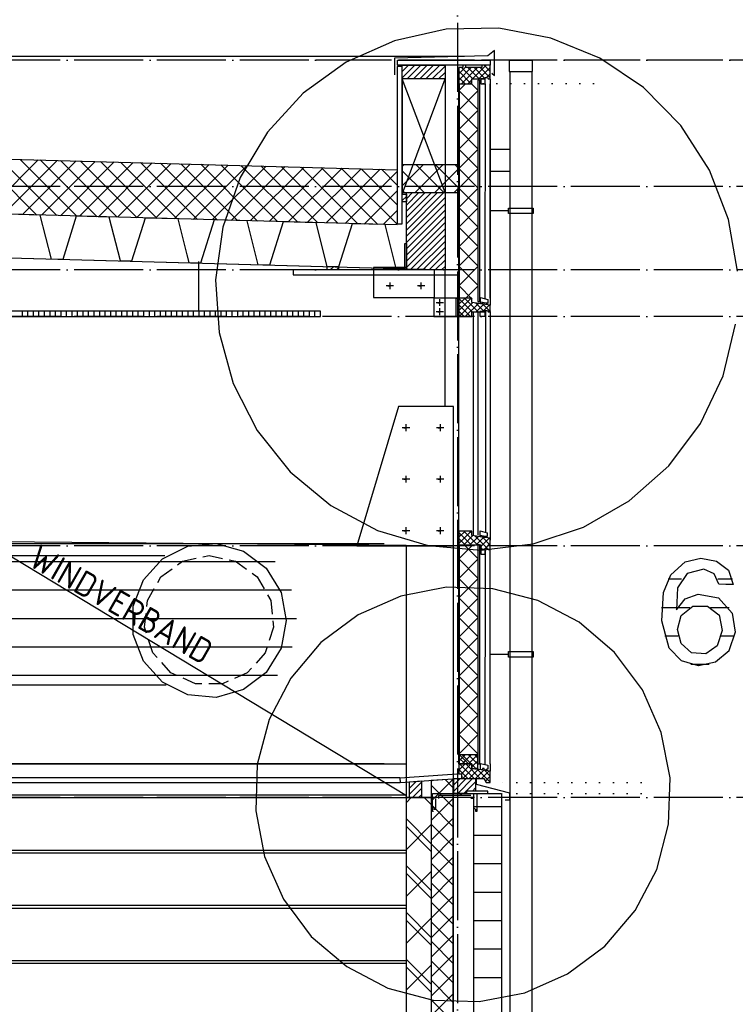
# Model space of a CAD drawing. Extents: x -34050 to 15826, y -13300 to 25096.
# Tile 36 of 40: x -6166 to -3573, y 15738 to 19306. Entities that reach past the tile are written whole.
import ezdxf

# ---------------------------------------------------------------- set-up
doc = ezdxf.new("R2010")
doc.units = 0
doc.header["$MEASUREMENT"] = 0
for name, pattern in [('DASHDOT', [300, 250, -25, 0, -25]), ('DASHED', [75, 50, -25]), ('DOT', [50, 0, -50])]:
    doc.linetypes.add(name, pattern=pattern)
for name, color, linetype in [('LAYER01', 7, 'CONTINUOUS'), ('LAYER05', 7, 'CONTINUOUS'), ('LAYER56', 2, 'DASHED')]:
    doc.layers.add(name, color=color, linetype=linetype)
doc.styles.get("Standard").update_dxf_attribs({"font": 'isocp.shx'})

msp = doc.modelspace()

# ---------------------------------------------------------------- linework, layer by layer
at = {"layer": 'LAYER01', "color": 1, "linetype": 'DASHDOT'}
for p, q in [((-4579.93815, 24695.813), (-4579.93815, 9165.7509)), ((-3318.25105, 19159.2224), (-32164.3738, 19159.2224)), ((-3318.25105, 18701.2192), (-32164.3738, 18701.2192)), ((-3318.25105, 18399.2203), (-32164.3738, 18399.2203)), ((-3318.25105, 18229.75005), (-32164.3738, 18229.75005)), ((-3318.25105, 17399.2218), (-32164.3738, 17399.2218)), ((-3318.25105, 16487.21925), (-32164.3738, 16487.21925))]:
    msp.add_line(p, q, dxfattribs=at)
at = {"layer": 'LAYER01', "color": 1, "linetype": 'Continuous'}
for p, q in [((-4621.2883, 19271.15785), (-4808.2428, 19229.5212)), ((-4429.7798, 19274.31795), (-4621.2883, 19271.15785)), ((-4241.5558, 19238.8733), (-4429.7798, 19274.31795)), ((-4808.2428, 19229.5212), (-4982.99295, 19151.11845)), ((-4064.3135, 19166.27045), (-4241.5558, 19238.8733)), ((-4445.2507, 19193.75305), (-4469.24935, 19174.7528)), ((-4445.2507, 19103.7506), (-4445.2507, 19193.75305)), ((-4553.93715, 19171.71785), (-26671.3135, 19172.6578)), ((-4469.24935, 19174.7528), (-4808.25045, 19165.7501)), ((-4808.25045, 19165.7501), (-4808.25045, 19105.75105)), ((-4797.25075, 19158.75245), (-4460.93825, 19158.75245)), ((-4797.25075, 19140.75165), (-4797.25075, 19158.75245)), ((-4460.93825, 19158.75245), (-4460.93825, 19140.75165)), ((-4389.93645, 19159.2224), (-4309.9369, 19159.2224)), ((-3905.3116, 19059.48485), (-4064.3135, 19166.27045)), ((-4982.99295, 19151.11845), (-5138.3873, 19039.1464)), ((-4797.75045, 19135.87495), (-4797.75045, 18566.3742)), ((-4779.75005, 19135.87495), (-4797.75045, 19135.87495)), ((-4460.93825, 19140.75165), (-4797.25075, 19140.75165)), ((-4779.87365, 19090.7501), (-4779.87365, 19140.75165)), ((-4779.87365, 19140.75165), (-4624.9367, 19140.75165)), ((-4779.75005, 18566.3742), (-4779.75005, 19135.87495)), ((-4624.9367, 19140.75165), (-4624.9367, 19090.7501)), ((-4559.93805, 19131.74895), (-4574.9367, 19131.74895)), ((-4574.9367, 19131.74895), (-4574.9367, 19073.7488)), ((-4548.93835, 19140.75165), (-4559.93805, 19140.75165)), ((-4559.93805, 19140.75165), (-4559.93805, 19131.74895)), ((-4548.93835, 19131.74895), (-4548.93835, 19140.75165)), ((-4490.9382, 19131.74895), (-4548.93835, 19131.74895)), ((-4460.93825, 19140.75165), (-4490.9382, 19140.75165)), ((-4490.9382, 19140.75165), (-4490.9382, 19131.74895)), ((-4460.93825, 19090.7501), (-4460.93825, 19140.75165)), ((-4624.9367, 19090.7501), (-4779.87365, 19090.7501)), ((-4624.9367, 18679.21905), (-4779.87365, 19090.7501)), ((-4779.87365, 19090.7501), (-4779.87365, 18673.7503)), ((-4779.87365, 18673.7503), (-4624.9367, 19090.7501)), ((-4624.9367, 19090.7501), (-4624.9367, 18679.21905)), ((-4527.93615, 19073.7488), (-4527.93615, 19090.7501)), ((-4527.93615, 19090.7501), (-4479.9385, 19090.7501)), ((-4499.9386, 19086.7508), (-4505.9368, 19086.7508)), ((-4505.9368, 19086.7508), (-4505.8132, 18284.6588)), ((-4499.9386, 19086.7508), (-4499.8123, 18284.6588)), ((-4479.9385, 19090.7501), (-4495.6871, 19090.7501)), ((-4495.6871, 19090.7501), (-4495.6871, 19073.7488)), ((-4479.9385, 19090.7501), (-4479.9385, 19095.7535)), ((-4479.9385, 19095.7535), (-4470.9385, 19095.7535)), ((-4479.9385, 19073.7488), (-4479.9385, 19090.7501)), ((-4470.9385, 19095.7535), (-4467.9367, 19090.7501)), ((-4467.9367, 19090.7501), (-4460.93825, 19090.7501)), ((-4460.93825, 19090.62805), (-4460.93825, 18271.47065)), ((-4455.25055, 19111.74925), (-4445.2507, 19103.7506)), ((-4389.93645, 19117.87415), (-4389.93645, 12589.87655)), ((-4309.9369, 19117.87415), (-4309.9369, 12589.87655)), ((-15642.24855, 19059.9396), (-4797.75045, 18762.00105)), ((-4574.9367, 19073.7488), (-4527.93615, 19073.7488)), ((-4574.9367, 18295.97015), (-4574.9367, 19073.7488)), ((-4574.9367, 18296.9696), (-4574.9367, 19073.7488)), ((-4574.12375, 19073.7488), (-4574.12375, 18296.7224)), ((-4545.62605, 19073.7488), (-4545.9366, 19073.7488)), ((-4505.9368, 19073.7488), (-4505.9368, 18291.9403)), ((-4495.6871, 19073.7488), (-4479.9385, 19073.7488)), ((-4479.9385, 19073.62825), (-4480.31235, 18293.47075)), ((-4460.93825, 18296.9696), (-4460.93825, 19073.7488)), ((-3770.12175, 18921.7224), (-3905.3116, 19059.48485)), ((-5138.3873, 19039.1464), (-5268.071, 18898.19335)), ((-3666.35325, 18760.73305), (-3770.12175, 18921.7224)), ((-5268.071, 18898.19335), (-5366.7324, 18734.02405)), ((-4797.75045, 18561.90645), (-15642.24855, 18859.84495)), ((-4389.93645, 18835.376), (-4460.93825, 18835.376)), ((-4574.75015, 18779.21905), (-4779.75005, 18779.21905)), ((-4779.75005, 18779.21905), (-4779.75005, 18679.21905)), ((-4574.75015, 18679.21905), (-4574.75015, 18779.21905)), ((-5366.7324, 18734.02405), (-5430.33485, 18553.35845)), ((-4389.93645, 18755.3772), (-4460.93825, 18755.3772)), ((-3597.1035, 18582.1579), (-3666.35325, 18760.73305)), ((-15642.24855, 18701.2192), (-4630.25095, 18399.2203)), ((-15642.24855, 18701.2192), (-4629.5616, 18399.2203)), ((-4779.75005, 18679.21905), (-4574.75015, 18679.21905)), ((-4779.75005, 18645.12785), (-4779.75005, 18673.1247)), ((-4779.75005, 18673.1247), (-4764.74875, 18673.1247)), ((-4764.93835, 18402.124), (-4764.93835, 18679.21905)), ((-4764.93835, 18679.21905), (-4624.9367, 18679.21905)), ((-4764.74875, 18673.1247), (-4764.74875, 18645.12785)), ((-4624.9367, 18679.21905), (-4624.9367, 18399.31185)), ((-4764.74875, 18645.12785), (-4779.75005, 18645.12785)), ((-4394.9379, 18602.87475), (-4394.9379, 18622.876)), ((-4394.9379, 18622.876), (-4304.93815, 18622.876)), ((-4304.93815, 18622.876), (-4304.93815, 18602.87475)), ((-4394.9379, 18612.8784), (-4460.93825, 18612.8784)), ((-4304.93815, 18602.87475), (-4394.9379, 18602.87475)), ((-5430.33485, 18553.35845), (-5456.28015, 18363.58795)), ((-4797.75045, 18566.3742), (-4779.75005, 18566.3742)), ((-3565.2504, 18393.8736), (-3597.1035, 18582.1579)), ((-4769.93715, 18403.8452), (-4769.93715, 18494.31305)), ((-4769.93715, 18494.31305), (-4764.93835, 18494.31305)), ((-4764.93835, 18494.31305), (-4764.93835, 18399.31185)), ((-5517.2489, 18249.74975), (-5517.2489, 18429.8752)), ((-5051.6876, 18399.2203), (-5051.6243, 18410.7834)), ((-5051.6243, 18410.7834), (-5010.688, 18409.6573)), ((-5010.688, 18409.6573), (-5010.688, 18399.2203)), ((-4764.93835, 18407.31505), (-4883.50105, 18407.31505)), ((-4883.50105, 18407.31505), (-4883.50105, 18299.31185)), ((-4764.93835, 18399.31185), (-4764.93835, 18407.31505)), ((-4574.6868, 18399.31185), (-5175.2491, 18399.31185)), ((-5175.2491, 18399.31185), (-5175.2491, 18381.31105)), ((-5175.2491, 18381.31105), (-4574.6868, 18381.31105)), ((-5010.688, 18399.2203), (-5051.6876, 18399.2203)), ((-4839.93645, 18399.31185), (-4839.93645, 18403.8452)), ((-4839.93645, 18403.8452), (-4769.93715, 18403.8452)), ((-4764.93835, 18399.31185), (-4839.93645, 18399.31185)), ((-4624.9367, 18399.31185), (-4764.93835, 18402.124)), ((-4663.49985, 18399.31185), (-4764.93835, 18399.31185)), ((-4663.49985, 18299.31185), (-4663.49985, 18399.31185)), ((-4624.9367, 17904.62645), (-4624.9367, 18399.31185)), ((-4574.6868, 18381.31105), (-4574.6868, 18399.31185)), ((-5456.28015, 18363.58795), (-5443.5028, 18172.48075)), ((-4811.1862, 18340.87675), (-4838.18705, 18340.87675)), ((-4832.1884, 18340.87675), (-4824.18825, 18340.87675)), ((-4832.1884, 18340.87675), (-4832.1884, 18340.87675)), ((-4824.18825, 18328.87575), (-4824.18825, 18353.8742)), ((-4698.18765, 18340.87675), (-4725.18845, 18340.87675)), ((-4719.18755, 18340.87675), (-4711.187, 18340.87675)), ((-4719.18755, 18340.87675), (-4719.18755, 18340.87675)), ((-4711.187, 18328.87575), (-4711.187, 18353.8742)), ((-4883.50105, 18299.31185), (-4663.49985, 18299.31185)), ((-4575.12625, 18296.7224), (-4664.8758, 18296.6873)), ((-4664.8758, 18296.6873), (-4664.8758, 18229.9713)), ((-4630.1876, 18280.3116), (-4657.1884, 18280.3116)), ((-4651.18715, 18280.3116), (-4643.18695, 18280.3116)), ((-4651.18715, 18280.3116), (-4651.18715, 18280.3116)), ((-4643.18695, 18268.3151), (-4643.18695, 18293.3136)), ((-4584.9369, 18229.9713), (-4584.9369, 18296.7224)), ((-4584.9369, 18296.7224), (-4574.9367, 18296.7224)), ((-4574.9367, 18296.7224), (-4575.12625, 18296.7224)), ((-4546.9364, 18296.9696), (-4574.9367, 18296.9696)), ((-4574.9367, 18296.9696), (-4574.9367, 18229.9713)), ((-4574.9367, 18229.9713), (-4574.9367, 18296.7224)), ((-4574.9367, 18296.7224), (-4574.9367, 18229.9713)), ((-4527.93615, 18296.9696), (-4546.9364, 18296.9696)), ((-4527.93615, 18280.96925), (-4527.93615, 18296.9696)), ((-4460.93825, 18271.47065), (-4527.93615, 18280.96925)), ((-4505.68695, 18284.6588), (-4499.8123, 18284.6588)), ((-4495.81335, 18276.6571), (-4495.81335, 18298.6557)), ((-4495.81335, 18298.6557), (-4470.2492, 18291.9052)), ((-4490.9382, 18275.9094), (-4495.81335, 18276.6571)), ((-4489.18875, 18280.6549), (-4490.9382, 18275.9094)), ((-4483.18785, 18279.7821), (-4489.18875, 18280.6549)), ((-4481.93815, 18274.53155), (-4483.18785, 18279.7821)), ((-4477.063, 18273.78385), (-4481.93815, 18274.53155)), ((-4472.37475, 18278.1555), (-4477.063, 18273.78385)), ((-4469.43895, 18277.65655), (-4472.37475, 18278.1555)), ((-4470.2492, 18291.9052), (-4469.43895, 18277.65655)), ((-4460.93825, 18246.96655), (-4460.93825, 18271.47065)), ((-26180.249, 18229.75005), (-5076.2493, 18229.75005)), ((-5076.2493, 18249.74975), (-26131.25, 18249.74975)), ((-5076.2493, 18229.75005), (-5076.2493, 18249.74975)), ((-4664.8758, 18229.9713), (-4574.9367, 18229.9713)), ((-4630.1876, 18247.316), (-4657.1884, 18247.316)), ((-4651.18715, 18247.316), (-4643.18695, 18247.316)), ((-4651.18715, 18247.316), (-4651.18715, 18247.316)), ((-4643.18695, 18235.3134), (-4643.18695, 18260.3119)), ((-4574.9367, 18229.9713), (-4584.9369, 18229.9713)), ((-4574.9367, 17452.9709), (-4574.9367, 18231.2195)), ((-4574.9367, 18229.9713), (-4527.93615, 18229.9713)), ((-4527.93615, 18229.9713), (-4527.93615, 18246.96655)), ((-4527.93615, 18246.96655), (-4479.9385, 18246.96655)), ((-4521.93795, 17439.7217), (-4521.93795, 18243.9682)), ((-4505.06325, 17439.7217), (-4505.06325, 18243.9682)), ((-4479.18625, 18247.9721), (-4498.1865, 18247.9721)), ((-4498.1865, 18247.9721), (-4498.1865, 18230.97075)), ((-4498.1865, 18230.97075), (-4479.18625, 18230.97075)), ((-4479.9385, 18246.96655), (-4479.9385, 18251.97145)), ((-4479.9385, 18251.97145), (-4470.9385, 18251.97145)), ((-4479.18625, 18230.97075), (-4479.18625, 18247.9721)), ((-4477.1866, 17448.59315), (-4477.1866, 18247.9721)), ((-4470.9385, 18251.97145), (-4467.9367, 18246.96655)), ((-4467.9367, 18246.96655), (-4460.93825, 18246.96655)), ((-4460.93825, 18247.9721), (-4460.93825, 17419.4687)), ((-3617.13105, 18015.744), (-3571.98105, 18201.88295)), ((-5443.5028, 18172.48075), (-5392.52625, 17987.85705)), ((-3698.81935, 17842.5064), (-3617.13105, 18015.744)), ((-5392.52625, 17987.85705), (-5305.43745, 17817.2653)), ((-4793.93845, 17904.62645), (-4943.9373, 17399.62465)), ((-4593.9369, 17904.62645), (-4793.93845, 17904.62645)), ((-4593.9369, 17399.62465), (-4593.9369, 17904.62645)), ((-4765.625, 17815.0635), (-4765.625, 17840.06195)), ((-4641.62405, 17815.0635), (-4641.62405, 17840.06195)), ((-3813.69895, 17689.24715), (-3698.81935, 17842.5064)), ((-5305.43745, 17817.2653), (-5185.8017, 17667.69255)), ((-4752.62565, 17827.06605), (-4779.6238, 17827.06605)), ((-4773.62555, 17827.06605), (-4765.625, 17827.06605)), ((-4773.62555, 17827.06605), (-4773.62555, 17827.06605)), ((-4628.6251, 17827.06605), (-4655.62555, 17827.06605)), ((-4649.62465, 17827.06605), (-4641.62405, 17827.06605)), ((-4649.62465, 17827.06605), (-4649.62465, 17827.06605)), ((-5185.8017, 17667.69255), (-5038.509, 17545.2591)), ((-3957.0736, 17562.2452), (-3813.69895, 17689.24715)), ((-4752.62565, 17640.56245), (-4779.6238, 17640.56245)), ((-4773.62555, 17640.56245), (-4765.625, 17640.56245)), ((-4773.62555, 17640.56245), (-4773.62555, 17640.56245)), ((-4765.625, 17628.5614), (-4765.625, 17653.56445)), ((-4628.6251, 17640.56245), (-4655.62555, 17640.56245)), ((-4649.62465, 17640.56245), (-4641.62405, 17640.56245)), ((-4649.62465, 17640.56245), (-4649.62465, 17640.56245)), ((-4641.62405, 17628.5614), (-4641.62405, 17653.56445)), ((-4123.0709, 17466.69465), (-3957.0736, 17562.2452)), ((-5038.509, 17545.2591), (-4869.5904, 17454.9698)), ((-4631.06385, 17399.2218), (-15642.24855, 17501.2207)), ((-4869.5904, 17454.9698), (-4685.9585, 17400.5234)), ((-4752.62565, 17454.06645), (-4779.6238, 17454.06645)), ((-4773.62555, 17454.06645), (-4765.625, 17454.06645)), ((-4773.62555, 17454.06645), (-4773.62555, 17454.06645)), ((-4765.625, 17442.0639), (-4765.625, 17467.0624)), ((-4628.6251, 17454.06645), (-4655.62555, 17454.06645)), ((-4649.62465, 17454.06645), (-4641.62405, 17454.06645)), ((-4649.62465, 17454.06645), (-4649.62465, 17454.06645)), ((-4641.62405, 17442.0639), (-4641.62405, 17467.0624)), ((-4546.9364, 17452.9709), (-4574.9367, 17452.9709)), ((-4574.9367, 17452.9709), (-4574.9367, 17402.96785)), ((-4527.93615, 17452.9709), (-4546.9364, 17452.9709)), ((-4527.93615, 17436.969), (-4527.93615, 17452.9709)), ((-4497.93665, 17431.84355), (-4497.93665, 17453.5965)), ((-4497.93665, 17453.5965), (-4472.37475, 17446.97115)), ((-4472.37475, 17446.97115), (-4471.62515, 17432.84455)), ((-4304.90305, 17406.50785), (-4123.0709, 17466.69465)), ((-7244.00025, 17408.37555), (-4845.12445, 17408.37555)), ((-4460.93825, 17427.4719), (-4527.93615, 17436.969)), ((-4493.06145, 17431.0974), (-4497.93665, 17431.84355)), ((-4491.31205, 17435.8429), (-4493.06145, 17431.0974)), ((-4485.37405, 17434.9701), (-4491.31205, 17435.8429)), ((-4484.12435, 17429.718), (-4485.37405, 17434.9701)), ((-4479.2492, 17428.97185), (-4484.12435, 17429.718)), ((-4474.50065, 17433.3435), (-4479.2492, 17428.97185)), ((-4471.62515, 17432.84455), (-4474.50065, 17433.3435)), ((-4460.93825, 17385.968), (-4460.93825, 17427.4719)), ((-4460.93825, 17419.4687), (-4460.93825, 17427.4719)), ((-4943.9373, 17399.62465), (-4593.9369, 17399.62465)), ((-4764.93835, 13006.8756), (-4764.93835, 17399.62465)), ((-4685.9585, 17400.5234), (-4495.1267, 17384.1446)), ((-4593.9369, 13006.8756), (-4593.9369, 17399.62465)), ((-4574.9367, 17402.96785), (-4495.6238, 17402.96785)), ((-4574.9367, 16609.21785), (-4574.9367, 17402.96785)), ((-4574.62615, 17402.96785), (-4574.9367, 17402.96785)), ((-4574.12375, 17402.96785), (-4574.12375, 16608.97065)), ((-4499.9386, 17402.96785), (-4505.9368, 17402.96785)), ((-4505.9368, 17402.96785), (-4505.8132, 16608.97065)), ((-4505.9368, 17402.96785), (-4505.9368, 16608.97065)), ((-4499.9386, 17402.96785), (-4499.8123, 16608.97065)), ((-4479.9385, 17386.09315), (-4495.6871, 17386.09315)), ((-4495.6871, 17386.09315), (-4495.6871, 17369.0933)), ((-4495.6238, 17402.96785), (-4495.6238, 17385.968)), ((-4495.6238, 17385.968), (-4479.9385, 17385.968)), ((-4495.1267, 17384.1446), (-4304.90305, 17406.50785)), ((-4479.87555, 17385.5026), (-4480.249, 16606.90615)), ((-4479.9385, 17385.968), (-4479.9385, 17390.97135)), ((-4479.9385, 17390.97135), (-4470.9385, 17390.97135)), ((-4479.9385, 17369.0933), (-4479.9385, 17386.09315)), ((-4470.9385, 17390.97135), (-4467.9367, 17385.968)), ((-4467.9367, 17385.968), (-4460.93825, 17385.968)), ((-4460.93825, 16609.21785), (-4460.93825, 17402.96785)), ((-4460.93825, 16609.21785), (-4460.93825, 17384.96705)), ((-4495.6871, 17369.0933), (-4479.9385, 17369.0933)), ((-4619.07425, 17249.4873), (-4784.78165, 17217.4759)), ((-4451.57205, 17243.95905), (-4619.07425, 17249.4873)), ((-4288.33655, 17201.091), (-4451.57205, 17243.95905)), ((-4784.78165, 17217.4759), (-4939.19375, 17149.3515)), ((-4138.74895, 17122.93855), (-4288.33655, 17201.091)), ((-4939.19375, 17149.3515), (-5074.5552, 17048.5489)), ((-4010.3298, 17013.4323), (-4138.74895, 17122.93855)), ((-5074.5552, 17048.5489), (-5184.0622, 16920.12785)), ((-4394.9379, 16996.09375), (-4394.9379, 17016.09345)), ((-4394.9379, 17016.09345), (-4304.93815, 17016.09345)), ((-4304.93815, 17016.09345), (-4304.93815, 16996.09375)), ((-4394.9379, 17006.0959), (-4460.93825, 17006.0959)), ((-4304.93815, 16996.09375), (-4394.9379, 16996.09375)), ((-3909.5276, 16878.0731), (-4010.3298, 17013.4323)), ((-5184.0622, 16920.12785), (-5262.2139, 16770.54595)), ((-3841.40625, 16723.65875), (-3909.5276, 16878.0731)), ((-5262.2139, 16770.54595), (-5305.08425, 16607.30895)), ((-3809.43755, 16558.53425), (-3841.40625, 16723.65875)), ((-4505.87385, 16641.96775), (-4574.876, 16641.96775)), ((-4574.876, 16641.96775), (-4574.876, 16608.97065)), ((-4505.87385, 16589.81475), (-4505.87385, 16641.96775)), ((-7244.00025, 16609.21785), (-4766.12475, 16609.21785)), ((-4845.12445, 16609.21785), (-7244.00025, 16609.21785)), ((-5305.08425, 16607.30895), (-5310.6106, 16439.80255)), ((-4574.9367, 16608.97065), (-4575.12625, 16608.97065)), ((-4554.937, 16609.21785), (-4574.9367, 16609.21785)), ((-4574.9367, 16609.21785), (-4574.9367, 16573.8739)), ((-4574.876, 16608.97065), (-4528.12575, 16608.97065)), ((-4527.93615, 16609.21785), (-4554.937, 16609.21785)), ((-4528.12575, 16608.97065), (-4528.12575, 16592.9703)), ((-4528.12575, 16592.9703), (-4505.87385, 16589.81475)), ((-4527.93615, 16593.21745), (-4527.93615, 16609.21785)), ((-4460.93825, 16583.2199), (-4527.93615, 16593.21745)), ((-4505.68695, 16608.97065), (-4499.8123, 16608.97065)), ((-4495.75005, 16589.00145), (-4495.75005, 16611.00005)), ((-4495.75005, 16611.00005), (-4470.1885, 16604.24955)), ((-4490.87525, 16588.2492), (-4495.75005, 16589.00145)), ((-4489.12545, 16593.0008), (-4490.87525, 16588.2492)), ((-4483.12455, 16592.12645), (-4489.12545, 16593.0008)), ((-4481.87485, 16586.8759), (-4483.12455, 16592.12645)), ((-4472.3118, 16590.5014), (-4477.00005, 16586.12825)), ((-4469.3756, 16590.0009), (-4472.3118, 16590.5014)), ((-4470.1885, 16604.24955), (-4469.3756, 16590.0009)), ((-4460.93825, 16609.21785), (-4460.93825, 16583.2199)), ((-4788.1241, 16558.9386), (-7757.87505, 16558.9386)), ((-4787.50075, 16558.9386), (-4565.5628, 16574.1867)), ((-4786.25105, 16540.99885), (-4787.50075, 16558.9386)), ((-4564.31315, 16556.25155), (-4786.25105, 16540.99885)), ((-4594.93675, 16553.5614), (-4674.9386, 16548.62825)), ((-4594.93675, 14887.2177), (-4594.93675, 16553.5614)), ((-4592.9371, 16556.22255), (-4513.9374, 16556.1569)), ((-4592.9371, 16502.22015), (-4592.9371, 16556.22255)), ((-4574.9367, 16573.8739), (-4564.93685, 16573.8739)), ((-4565.5628, 16574.1867), (-4564.31315, 16556.25155)), ((-4564.93685, 16573.8739), (-4564.93685, 16556.22255)), ((-4564.93685, 16556.22255), (-4534.9369, 16556.22255)), ((-4534.9369, 16556.22255), (-4534.9369, 16556.22255)), ((-4534.9369, 16556.22255), (-4483.93745, 16556.22255)), ((-4513.9374, 16556.1569), (-4513.9374, 16510.2188)), ((-4512.4378, 16556.1264), (-4512.4378, 16536.1267)), ((-4483.93745, 16556.22255), (-4475.9369, 16542.22105)), ((-4477.00005, 16586.12825), (-4481.87485, 16586.8759)), ((-4460.93825, 16542.22105), (-4460.93825, 16583.2199)), ((-3814.91815, 16390.44645), (-3809.3918, 16557.9544)), ((-3809.43755, 16558.53425), (-3809.43755, 16558.53425)), ((-4788.1241, 16540.99885), (-7757.87505, 16540.99885)), ((-4709.25065, 16546.21885), (-4755.24865, 16543.1244)), ((-4755.24865, 16543.1244), (-4755.24865, 16487.21925)), ((-4709.25065, 16487.21925), (-4709.25065, 16546.21885)), ((-4674.9386, 16548.62825), (-4674.9386, 14887.2177)), ((-4512.4378, 16536.1267), (-4390.87565, 16504.5944)), ((-4475.9369, 16542.22105), (-4475.9369, 16542.22105)), ((-4475.9369, 16542.22105), (-4460.93825, 16542.22105)), ((-4755.24865, 16487.21925), (-4709.25065, 16487.21925)), ((-4547.43615, 16502.22015), (-4592.9371, 16502.22015)), ((-4564.46455, 16494.7174), (-4571.9677, 16502.22015)), ((-4513.9374, 16510.2188), (-4547.43615, 16510.2188)), ((-4547.43615, 16510.2188), (-4547.43615, 16502.22015)), ((-4390.87565, 16504.5944), (-4390.87565, 16477.96935)), ((-4659.87205, 16444.281), (-4669.9375, 16454.3442)), ((-4509.93845, 16440.19165), (-4520.1252, 16450.37535)), ((-4390.87565, 16477.96935), (-4407.43715, 16477.96935)), ((-5310.6106, 16439.80255), (-5278.5961, 16274.0982)), ((-3857.78845, 16227.211), (-3814.91815, 16390.44645)), ((-5278.5961, 16274.0982), (-5210.4748, 16119.6823)), ((-3935.94015, 16077.62755), (-3857.78845, 16227.211)), ((-5210.4748, 16119.6823), (-5109.67255, 15984.32465)), ((-4045.44715, 15949.20655), (-3935.94015, 16077.62755)), ((-5109.67255, 15984.32465), (-4981.25345, 15874.8169)), ((-4180.80865, 15848.40395), (-4045.44715, 15949.20655)), ((-4981.25345, 15874.8169), (-4831.6658, 15796.66595)), ((-4335.2207, 15780.28105), (-4180.80865, 15848.40395)), ((-4831.6658, 15796.66595), (-4668.43035, 15753.7979)), ((-4500.9281, 15748.26815), (-4335.2207, 15780.28105)), ((-4668.43035, 15753.7979), (-4500.9281, 15748.26815))]:
    msp.add_line(p, q, dxfattribs=at)
at = {"layer": 'LAYER01', "color": 5, "linetype": 'DASHED'}
msp.add_line((-3318.25105, 19159.2224), (-5124.99925, 19159.2224), dxfattribs=at)
at = {"layer": 'LAYER01', "color": 5, "linetype": 'Continuous'}
for p, q in [((-4307.68775, 19158.75245), (-4392.68835, 19158.75245)), ((-4392.68835, 19158.75245), (-4392.68835, 19117.87415)), ((-4307.68775, 19117.87415), (-4307.68775, 19158.75245)), ((-4757.24565, 19140.75165), (-4779.87635, 19118.12135)), ((-4734.6176, 19140.75165), (-4779.87135, 19095.5002)), ((-4711.99495, 19140.75165), (-4761.9919, 19090.7501)), ((-4689.3669, 19140.75165), (-4739.36385, 19090.7501)), ((-4666.7389, 19140.75165), (-4716.7362, 19090.7547)), ((-4644.1082, 19140.75165), (-4694.11315, 19090.7501)), ((-4624.9367, 19137.2986), (-4671.48515, 19090.7501)), ((-4548.93835, 19135.12115), (-4574.93935, 19109.11865)), ((-4529.68065, 19131.74895), (-4574.9344, 19086.4975)), ((-4524.0738, 19090.7501), (-4565.073, 19131.74895)), ((-4507.0526, 19131.74895), (-4565.0528, 19073.7488)), ((-4548.93835, 19138.2416), (-4551.44805, 19140.75165)), ((-4501.44575, 19090.7501), (-4542.4427, 19131.74895)), ((-4475.4246, 19140.75165), (-4525.42685, 19090.7501)), ((-4479.9385, 19091.8701), (-4519.81735, 19131.74895)), ((-4460.93595, 19132.6126), (-4502.79885, 19090.7501)), ((-4460.93825, 19095.5002), (-4497.18935, 19131.74895)), ((-4460.93825, 19118.1259), (-4483.5663, 19140.75165)), ((-4624.934, 19114.67285), (-4648.8571, 19090.7501)), ((-4624.9367, 19092.04255), (-4626.22645, 19090.7501)), ((-4529.69855, 19073.7488), (-4574.93935, 19118.98955)), ((-4552.3266, 19073.7488), (-4574.9367, 19096.35925)), ((-4527.93615, 19088.24005), (-4542.42515, 19073.7488)), ((-4479.9385, 19090.98205), (-4480.1735, 19090.7501)), ((-4460.93825, 19109.9823), (-4475.16975, 19095.7535)), ((-4392.68835, 19117.87415), (-4307.68775, 19117.87415)), ((-4574.1215, 19050.0839), (-4550.45815, 19073.7488)), ((-4505.9368, 19050.38145), (-4529.30715, 19073.7488)), ((-4505.9368, 18979.67225), (-4574.12375, 19047.85615)), ((-4574.12375, 18979.3747), (-4505.9368, 19047.5586)), ((-4505.9368, 18908.95845), (-4574.12375, 18977.1469)), ((-4574.12375, 18908.65935), (-4505.9345, 18976.84935)), ((-4505.9368, 18838.2492), (-4574.12375, 18906.4331)), ((-4574.12375, 18837.95165), (-4505.9368, 18906.13555)), ((-4505.9368, 18767.5354), (-4574.12375, 18835.7239)), ((-4574.12375, 18767.23635), (-4505.9395, 18835.42635)), ((-6103.9562, 18597.79055), (-6309.7061, 18803.54005)), ((-6031.2477, 18595.79165), (-6236.9976, 18801.54115)), ((-5958.54185, 18593.7973), (-6164.2891, 18799.5468)), ((-6293.98535, 18603.0121), (-6099.2401, 18797.76)), ((-6225.16745, 18601.11845), (-6030.41955, 18795.8664)), ((-6156.3469, 18599.22945), (-5961.59895, 18793.97735)), ((-5885.83335, 18591.7969), (-6091.5806, 18797.5479)), ((-6087.5263, 18597.3419), (-5892.7784, 18792.08375)), ((-5813.12485, 18589.80255), (-6018.87205, 18795.5475)), ((-6018.70535, 18595.4483), (-5823.9605, 18790.19625)), ((-5949.88745, 18593.55925), (-5755.13955, 18788.3072)), ((-5740.41635, 18587.80365), (-5946.16355, 18793.55315)), ((-5881.0669, 18591.66565), (-5686.3243, 18786.409)), ((-5667.7078, 18585.80475), (-5873.45505, 18791.55425)), ((-5812.2463, 18589.77815), (-5617.50335, 18784.51995)), ((-5594.9993, 18583.8089), (-5800.74655, 18789.55385)), ((-5743.42575, 18587.8845), (-5548.6828, 18782.62635)), ((-5522.2908, 18581.81), (-5728.0407, 18787.5595)), ((-5674.60745, 18585.9955), (-5479.8622, 18780.73885)), ((-5449.5823, 18579.81565), (-5655.3322, 18785.5606)), ((-5605.7869, 18584.10185), (-5411.0443, 18778.8498)), ((-5376.8738, 18577.81675), (-5582.62365, 18783.5617)), ((-5536.9663, 18582.21435), (-5342.22375, 18776.9562)), ((-5304.16525, 18575.81635), (-5509.91515, 18781.5674)), ((-5468.14575, 18580.3253), (-5273.4028, 18775.06865)), ((-5231.45905, 18573.822), (-5437.20665, 18779.56695)), ((-5399.32745, 18578.4317), (-5204.5822, 18773.17505)), ((-5158.7509, 18571.8231), (-5364.49815, 18777.57265)), ((-5330.5069, 18576.5442), (-5135.76165, 18771.286)), ((-5086.0424, 18569.8227), (-5291.78965, 18775.57375)), ((-5261.68635, 18574.65055), (-5066.94375, 18769.3924)), ((-5013.3339, 18567.82835), (-5219.0811, 18773.5733)), ((-5192.86575, 18572.76155), (-4998.12315, 18767.5049)), ((-4940.6254, 18565.82945), (-5146.3726, 18771.579)), ((-5124.04745, 18570.8679), (-4929.3022, 18765.61125)), ((-4867.91685, 18563.83515), (-5073.6641, 18769.5801)), ((-5055.2269, 18568.9804), (-4860.48165, 18763.72225)), ((-4797.75045, 18564.3753), (-5000.95825, 18767.58575)), ((-4797.75045, 18635.0891), (-4928.24975, 18765.58535)), ((-4797.75045, 18705.79835), (-4855.54125, 18763.58645)), ((-4779.75275, 18773.7396), (-4774.27675, 18779.21905)), ((-4779.75005, 18703.0319), (-4703.5679, 18779.21905)), ((-4732.85295, 18679.21905), (-4632.8537, 18779.21905)), ((-4629.7508, 18679.21905), (-4729.74775, 18779.21905)), ((-4662.1441, 18679.21905), (-4574.75015, 18766.6153)), ((-4574.75015, 18694.928), (-4659.03895, 18779.21905)), ((-4574.75015, 18765.6418), (-4588.3274, 18779.21905)), ((-4505.9368, 18696.82615), (-4574.12375, 18765.01465)), ((-4574.1215, 18696.52865), (-4505.9368, 18764.7171)), ((-4986.40635, 18567.0868), (-4797.75045, 18755.74495)), ((-4700.46235, 18679.21905), (-4779.75005, 18758.50675)), ((-4591.4299, 18679.21905), (-4574.75015, 18695.9015)), ((-4505.9368, 18626.11695), (-4574.12375, 18694.30085)), ((-4574.12375, 18625.8194), (-4505.9368, 18694.0033)), ((-4917.58575, 18565.19775), (-4797.75315, 18685.03115)), ((-4771.17155, 18679.21905), (-4779.75005, 18687.79755)), ((-4764.74875, 18665.4953), (-4779.7474, 18650.49895)), ((-4719.6823, 18679.21905), (-4764.94065, 18633.963)), ((-4624.9367, 18660.8307), (-4764.94065, 18520.8252)), ((-4629.17025, 18679.22365), (-4764.93835, 18543.45095)), ((-4742.31035, 18679.21905), (-4764.93835, 18656.58875)), ((-4697.0543, 18679.21905), (-4764.93835, 18611.3373)), ((-4674.42625, 18679.21905), (-4764.93835, 18588.70695)), ((-4651.79825, 18679.21905), (-4764.93835, 18566.08125)), ((-4624.934, 18638.20495), (-4764.9357, 18498.201)), ((-4574.12645, 18555.1056), (-4505.9368, 18623.29405)), ((-4505.9368, 18555.4077), (-4574.12375, 18623.5916)), ((-4848.76745, 18563.30415), (-4797.75045, 18614.3219)), ((-4624.934, 18615.57465), (-4764.93835, 18475.57525)), ((-4624.934, 18592.9489), (-4764.93835, 18452.94495)), ((-4624.9367, 18570.3186), (-4764.93835, 18430.3192)), ((-4505.9368, 18484.6939), (-4574.12375, 18552.8839)), ((-4574.12375, 18484.39635), (-4505.9368, 18552.58025)), ((-4624.9367, 18547.69285), (-4764.94065, 18407.6889)), ((-4624.9367, 18525.06255), (-4748.2128, 18401.7853)), ((-4624.9367, 18502.43685), (-4726.0315, 18401.34125)), ((-4624.93895, 18479.8065), (-4703.85055, 18400.8972)), ((-4505.9368, 18413.9847), (-4574.12375, 18482.1747)), ((-4574.12375, 18413.68255), (-4505.9345, 18481.8756)), ((-4624.9367, 18457.18535), (-4681.66695, 18400.4532)), ((-5029.60245, 18410.1776), (-5040.55635, 18399.2203)), ((-4624.9367, 18434.55505), (-4659.48565, 18400.00305)), ((-4624.9367, 18411.92475), (-4637.3047, 18399.559)), ((-4505.9368, 18343.27545), (-4574.12645, 18411.4609)), ((-4574.12645, 18342.97335), (-4505.9368, 18411.1618)), ((-5010.688, 18406.4621), (-5017.9283, 18399.2203)), ((-4526.775, 18293.39905), (-4574.12645, 18340.75165)), ((-4551.27105, 18295.1172), (-4505.9345, 18340.4526)), ((-4552.30865, 18296.9696), (-4574.9367, 18274.34385)), ((-4529.6833, 18296.9696), (-4574.9367, 18251.71355)), ((-4526.94395, 18246.96655), (-4574.9367, 18294.96)), ((-4532.57635, 18229.9713), (-4574.9367, 18272.3343)), ((-4523.6622, 18280.36195), (-4574.0532, 18229.9713)), ((-4504.31595, 18246.96655), (-4554.31825, 18296.9696)), ((-4503.84405, 18277.55585), (-4551.42515, 18229.9713)), ((-4527.93615, 18293.2129), (-4531.6902, 18296.9696)), ((-4481.6906, 18246.96655), (-4513.66465, 18278.9444)), ((-4484.02595, 18274.74365), (-4511.80155, 18246.96655)), ((-4464.20785, 18271.93605), (-4489.1735, 18246.96655)), ((-4460.94095, 18248.8449), (-4487.3028, 18275.2075)), ((-6156.24845, 18229.75005), (-6156.24845, 18249.74975)), ((-6136.2484, 18229.75005), (-6136.2484, 18249.74975)), ((-6116.2487, 18229.75005), (-6116.2487, 18249.74975)), ((-6096.24865, 18229.75005), (-6096.24865, 18249.74975)), ((-6076.24895, 18229.75005), (-6076.24895, 18249.74975)), ((-6056.24885, 18229.75005), (-6056.24885, 18249.74975)), ((-6036.24915, 18229.75005), (-6036.24915, 18249.74975)), ((-6016.2491, 18229.75005), (-6016.2491, 18249.74975)), ((-5996.2494, 18229.75005), (-5996.2494, 18249.74975)), ((-5976.2493, 18229.75005), (-5976.2493, 18249.74975)), ((-5956.24925, 18229.75005), (-5956.24925, 18249.74975)), ((-5936.24955, 18229.75005), (-5936.24955, 18249.74975)), ((-5916.24945, 18229.75005), (-5916.24945, 18249.74975)), ((-5896.24975, 18229.75005), (-5896.24975, 18249.74975)), ((-5876.2497, 18229.75005), (-5876.2497, 18249.74975)), ((-5856.25, 18229.75005), (-5856.25, 18249.74975)), ((-5836.2499, 18229.75005), (-5836.2499, 18249.74975)), ((-5816.25025, 18229.75005), (-5816.25025, 18249.74975)), ((-5796.25015, 18229.75005), (-5796.25015, 18249.74975)), ((-5776.25045, 18229.75005), (-5776.25045, 18249.74975)), ((-5756.2504, 18229.75005), (-5756.2504, 18249.74975)), ((-5736.248, 18229.75005), (-5736.248, 18249.74975)), ((-5716.2483, 18229.75005), (-5716.2483, 18249.74975)), ((-5696.24825, 18229.75005), (-5696.24825, 18249.74975)), ((-5676.24855, 18229.75005), (-5676.24855, 18249.74975)), ((-5656.24845, 18229.75005), (-5656.24845, 18249.74975)), ((-5636.2488, 18229.75005), (-5636.2488, 18249.74975)), ((-5616.2487, 18229.75005), (-5616.2487, 18249.74975)), ((-5596.249, 18229.75005), (-5596.249, 18249.74975)), ((-5576.24895, 18229.75005), (-5576.24895, 18249.74975)), ((-5556.24925, 18229.75005), (-5556.24925, 18249.74975)), ((-5536.24915, 18229.75005), (-5536.24915, 18249.74975)), ((-5516.24945, 18229.75005), (-5516.24945, 18249.74975)), ((-5496.2494, 18229.75005), (-5496.2494, 18249.74975)), ((-5476.2497, 18229.75005), (-5476.2497, 18249.74975)), ((-5456.2496, 18229.75005), (-5456.2496, 18249.74975)), ((-5436.2499, 18229.75005), (-5436.2499, 18249.74975)), ((-5416.24985, 18229.75005), (-5416.24985, 18249.74975)), ((-5396.25015, 18229.75005), (-5396.25015, 18249.74975)), ((-5376.2501, 18229.75005), (-5376.2501, 18249.74975)), ((-5356.2504, 18229.75005), (-5356.2504, 18249.74975)), ((-5336.2503, 18229.75005), (-5336.2503, 18249.74975)), ((-5316.2506, 18229.75005), (-5316.2506, 18249.74975)), ((-5296.25055, 18229.75005), (-5296.25055, 18249.74975)), ((-5276.24815, 18229.75005), (-5276.24815, 18249.74975)), ((-5256.24845, 18229.75005), (-5256.24845, 18249.74975)), ((-5236.2484, 18229.75005), (-5236.2484, 18249.74975)), ((-5216.2487, 18229.75005), (-5216.2487, 18249.74975)), ((-5196.24865, 18229.75005), (-5196.24865, 18249.74975)), ((-5176.24855, 18229.75005), (-5176.24855, 18249.74975)), ((-5156.24885, 18229.75005), (-5156.24885, 18249.74975)), ((-5136.2488, 18229.75005), (-5136.2488, 18249.74975)), ((-5116.2491, 18229.75005), (-5116.2491, 18249.74975)), ((-5096.249, 18229.75005), (-5096.249, 18249.74975)), ((-4555.2044, 18229.9713), (-4574.9344, 18249.704)), ((-4527.93615, 18230.83495), (-4528.7998, 18229.96675)), ((-4460.93825, 18252.5772), (-4466.55045, 18246.96655)), ((-4552.30865, 17452.9709), (-4574.9367, 17430.34515)), ((-4529.6833, 17452.9709), (-4574.9367, 17407.71485)), ((-4574.9344, 17448.2193), (-4529.6833, 17402.96785)), ((-4557.05755, 17452.9709), (-4507.0553, 17402.96785)), ((-4534.4322, 17452.9709), (-4527.93615, 17446.47675)), ((-4574.9367, 17425.59355), (-4552.30865, 17402.96785)), ((-4523.6622, 17436.3632), (-4557.05755, 17402.96785)), ((-4503.84635, 17433.55105), (-4534.42955, 17402.96785)), ((-4516.8583, 17435.39885), (-4472.4304, 17390.97135)), ((-4484.02825, 17430.7434), (-4511.8042, 17402.96325)), ((-4464.21015, 17427.9312), (-4495.6238, 17396.51945)), ((-4490.49375, 17431.662), (-4460.93825, 17402.1042)), ((-4460.94095, 17408.57695), (-4478.545, 17390.97135)), ((-4464.12695, 17427.92055), (-4460.93825, 17424.7345)), ((-4574.12375, 17353.0258), (-4524.18215, 17402.96785)), ((-4505.9368, 17353.3249), (-4555.5805, 17402.96785)), ((-4495.6238, 17391.53595), (-4490.0547, 17385.968)), ((-4479.9385, 17389.5767), (-4483.54605, 17385.968)), ((-4468.70155, 17387.23905), (-4467.42935, 17385.968)), ((-4574.12645, 17282.312), (-4505.9368, 17350.502)), ((-4505.9368, 17282.61565), (-4574.12375, 17350.79955)), ((-4505.9368, 17211.90035), (-4574.12375, 17280.09035)), ((-4574.12375, 17211.6028), (-4505.9368, 17279.7928)), ((-4505.9368, 17141.19265), (-4574.12375, 17209.3811)), ((-4574.12375, 17140.89355), (-4505.9395, 17209.079)), ((-4505.9368, 17070.4834), (-4574.12375, 17138.6673)), ((-4574.12375, 17070.18585), (-4505.9368, 17138.36975)), ((-4505.9368, 16999.77415), (-4574.12375, 17067.95805)), ((-4574.12375, 16999.4705), (-4505.9395, 17067.65595)), ((-4574.12645, 16928.7567), (-4505.9368, 16996.9467)), ((-4505.9368, 16929.06035), (-4574.12375, 16997.24885)), ((-4505.9368, 16858.35115), (-4574.12375, 16926.53505)), ((-4574.12375, 16858.0475), (-4505.9395, 16926.2375)), ((-4574.12645, 16787.33825), (-4505.9395, 16855.5237)), ((-4505.9368, 16787.6419), (-4574.12375, 16855.8258)), ((-4505.9368, 16716.9281), (-4574.12375, 16785.1166)), ((-4574.12375, 16716.63055), (-4505.9368, 16784.81445)), ((-4574.12645, 16645.9152), (-4505.9395, 16714.1052)), ((-4505.9368, 16646.21885), (-4574.12375, 16714.40275)), ((-4552.248, 16641.96775), (-4574.876, 16619.34205)), ((-4574.876, 16631.60095), (-4552.248, 16608.97065)), ((-4539.4005, 16608.97065), (-4574.12375, 16643.69355)), ((-4529.62265, 16641.96775), (-4562.61675, 16608.97065)), ((-4562.61675, 16641.96775), (-4529.62035, 16608.97065)), ((-4540.36255, 16608.97065), (-4505.9368, 16643.396)), ((-4506.99465, 16641.96775), (-4539.9914, 16608.97065)), ((-4539.9887, 16641.96775), (-4505.87385, 16607.8552)), ((-4517.3607, 16641.96775), (-4505.87385, 16630.48095)), ((-4552.30865, 16609.21785), (-4574.9367, 16586.5875)), ((-4574.9367, 16588.8443), (-4542.31375, 16556.22255)), ((-4572.6822, 16609.21785), (-4519.68575, 16556.22255)), ((-4529.68065, 16609.21785), (-4565.02265, 16573.8785)), ((-4523.69005, 16592.5812), (-4560.04905, 16556.22255)), ((-4550.05415, 16609.21785), (-4497.0577, 16556.22255)), ((-4504.00045, 16589.64235), (-4537.42105, 16556.22255)), ((-4505.87385, 16620.45745), (-4528.12575, 16598.21165)), ((-4528.12575, 16607.4768), (-4511.21825, 16590.5716)), ((-4505.87385, 16597.83175), (-4512.8971, 16590.8081)), ((-4508.52965, 16590.3244), (-4460.93825, 16542.7307)), ((-4674.9386, 16474.39425), (-4595.8229, 16553.50495)), ((-4570.33195, 16556.20115), (-4592.93975, 16533.5907)), ((-4547.7215, 16556.18135), (-4592.9371, 16510.97105)), ((-4525.1137, 16556.1615), (-4579.05425, 16502.22015)), ((-4484.3113, 16586.7096), (-4514.7934, 16556.22255)), ((-4464.61945, 16583.77075), (-4492.17035, 16556.22255)), ((-4481.9355, 16586.3556), (-4460.93825, 16565.35645)), ((-4460.93595, 16564.82545), (-4478.7014, 16547.0581)), ((-4730.98985, 16544.75555), (-4755.2513, 16520.4941)), ((-4709.24795, 16543.87205), (-4755.2513, 16497.86835)), ((-4709.24795, 16521.24025), (-4743.26975, 16487.21925)), ((-4594.9341, 16452.37425), (-4674.9386, 16532.37915)), ((-4674.9363, 16545.10345), (-4671.18455, 16548.86015)), ((-4594.9341, 16523.0835), (-4623.6412, 16551.78835)), ((-4513.9374, 16544.71435), (-4556.42625, 16502.22015)), ((-4513.9374, 16522.08405), (-4525.80565, 16510.2188)), ((-7790.9378, 16497.22135), (-4764.93835, 16497.22135)), ((-7790.9378, 16487.21925), (-4764.93835, 16487.21925)), ((-4764.93835, 16469.25965), (-4746.98065, 16487.21925)), ((-4709.24795, 16498.61605), (-4720.644, 16487.21925)), ((-4674.9386, 16461.66535), (-4700.49285, 16487.21925)), ((-4674.94125, 16403.6804), (-4594.93675, 16483.6853)), ((-4594.9341, 16381.66045), (-4674.9386, 16461.66535)), ((-4674.9386, 16320.2423), (-4764.94065, 16410.24475)), ((-4674.9386, 16332.9712), (-4594.9341, 16412.97605)), ((-4674.9386, 16291.96165), (-4764.94065, 16381.958)), ((-4764.93835, 16299.5514), (-4674.9386, 16389.5523)), ((-4594.9341, 16310.95125), (-4674.9386, 16390.9561)), ((-4674.9386, 16262.2574), (-4594.93675, 16342.26225)), ((-4594.9341, 16240.24355), (-4674.9386, 16320.2423)), ((-7790.9378, 16297.2183), (-4764.93835, 16297.2183)), ((-7790.9378, 16287.22075), (-4764.93835, 16287.22075)), ((-4674.9386, 16191.55275), (-4594.9341, 16271.55305)), ((-4674.94125, 16150.53865), (-4764.93835, 16240.53495)), ((-4594.9341, 16169.5282), (-4674.9386, 16249.5331)), ((-4764.93835, 16129.8477), (-4674.94125, 16219.84405)), ((-4674.94125, 16122.2534), (-4764.93835, 16212.25435)), ((-4674.9386, 16120.83895), (-4594.93675, 16200.8438)), ((-4594.9341, 16098.81895), (-4674.9386, 16178.82385)), ((-4674.9386, 16050.1297), (-4594.93675, 16130.13)), ((-7790.9378, 16097.21985), (-4764.93835, 16097.21985)), ((-4594.9341, 16028.11125), (-4674.9386, 16108.11005)), ((-7790.9378, 16087.2223), (-4764.93835, 16087.2223)), ((-4674.9386, 15980.8304), (-4764.93835, 16070.8313)), ((-4674.9386, 15979.4159), (-4594.9341, 16059.4208)), ((-4764.93835, 15960.14405), (-4674.94125, 16050.1404)), ((-4674.9386, 15952.54975), (-4764.93835, 16042.5461)), ((-4594.9341, 15957.39595), (-4674.9386, 16037.4008)), ((-4674.9363, 15908.70665), (-4594.93675, 15988.71155)), ((-4594.9341, 15886.68825), (-4674.9386, 15966.6916)), ((-4674.9386, 15837.99745), (-4594.9341, 15918.0023)), ((-7790.9378, 15897.21985), (-4764.93835, 15897.21985)), ((-7790.9378, 15897.21985), (-4764.93835, 15897.21985)), ((-7790.9378, 15887.2177), (-4764.93835, 15887.2177)), ((-7790.9378, 15887.2177), (-4764.93835, 15887.2177)), ((-4674.94125, 15811.1267), (-4764.93835, 15901.12305)), ((-4764.93835, 15790.44035), (-4674.9386, 15880.4367)), ((-4594.9341, 15815.979), (-4674.9386, 15895.9778)), ((-4674.94125, 15782.83995), (-4764.93835, 15872.8424)), ((-4674.9363, 15767.28975), (-4594.93675, 15847.2885)), ((-4594.9341, 15745.2652), (-4674.9386, 15825.26855)), ((-4674.9386, 15696.5744), (-4594.9341, 15776.5793)), ((-4594.9341, 15674.55595), (-4674.9386, 15754.55935))]:
    msp.add_line(p, q, dxfattribs=at)
at = {"layer": 'LAYER01', "color": 1, "linetype": 'DOT'}
for p, q in [((-4086.2499, 19073.87545), (-4545.9366, 19073.87545)), ((-3914.25135, 16542.22105), (-4460.93825, 16542.22105)), ((-3914.25135, 16502.22015), (-4419.93635, 16502.22015))]:
    msp.add_line(p, q, dxfattribs=at)
at = {"layer": 'LAYER01', "color": 3, "linetype": 'Continuous'}
for p, q in [((-6091.9365, 18597.377), (-6210.93865, 18600.6592)), ((-6051.3134, 18438.2202), (-6091.9365, 18597.377)), ((-5961.0008, 18593.78205), (-6010.3138, 18437.09565)), ((-5842.0616, 18590.5304), (-5961.0008, 18593.78205)), ((-5801.3752, 18431.3446), (-5842.0616, 18590.5304)), ((-5711.12595, 18586.94), (-5760.43625, 18430.2185)), ((-5592.1261, 18583.68835), (-5711.12595, 18586.94)), ((-5551.5003, 18424.50255), (-5592.1261, 18583.68835)), ((-5461.18775, 18580.06285), (-5510.5007, 18423.37645)), ((-5342.18825, 18576.8112), (-5461.18775, 18580.06285)), ((-5301.5625, 18417.62545), (-5342.18825, 18576.8112)), ((-5211.2499, 18573.22085), (-5260.5629, 18416.49935)), ((-5092.3134, 18569.9692), (-5211.2499, 18573.22085)), ((-5051.6243, 18410.7834), (-5092.3134, 18569.9692)), ((-4961.37505, 18566.3742), (-5010.688, 18409.6573)), ((-4842.3752, 18563.12865), (-4961.37505, 18566.3742)), ((-4801.7494, 18403.93675), (-4842.3752, 18563.12865)), ((-5551.4374, 18424.50255), (-5559.1877, 18454.72105)), ((-6010.3138, 18437.09565), (-6051.3134, 18438.2202)), ((-5760.43625, 18430.2185), (-5801.3752, 18431.3446)), ((-5531.0005, 18423.93645), (-5551.5003, 18424.50255)), ((-5510.5007, 18423.37645), (-5551.4374, 18424.50255)), ((-5260.5629, 18416.49935), (-5301.5625, 18417.62545)), ((-5010.688, 18409.6573), (-5051.6243, 18410.7834)), ((-4781.2496, 18403.37675), (-4801.7494, 18403.93675)), ((-4764.93835, 16493.8736), (-6287.8128, 17414.56145)), ((-3806.84205, 17294.46565), (-3755.1609, 17341.41235)), ((-3755.1861, 17341.4078), (-3698.30435, 17354.98505)), ((-3698.30435, 17354.98505), (-3641.0946, 17343.2312)), ((-3641.18805, 17343.28155), (-3597.9061, 17310.6079)), ((-3687.3123, 17315.18705), (-3747.1302, 17298.73655)), ((-3649.6933, 17297.83325), (-3687.3123, 17315.213)), ((-3597.9061, 17310.6079), (-3580.6885, 17259.14155)), ((-3832.8758, 17229.8462), (-3806.84205, 17294.46565)), ((-3747.1302, 17298.73655), (-3781.93705, 17247.26105)), ((-3632.4375, 17260.22185), (-3649.6933, 17297.83325)), ((-3839.59885, 17127.49785), (-3832.91625, 17229.89655)), ((-3781.93705, 17247.3114), (-3785.58005, 17167.807)), ((-3607.62595, 17259.72135), (-3632.4375, 17260.22185)), ((-3580.6885, 17259.1873), (-3607.62595, 17259.72135)), ((-3785.56215, 17167.9672), (-3754.1462, 17207.07395)), ((-3754.1462, 17207.07395), (-3707.1205, 17224.4232)), ((-3707.06215, 17224.40795), (-3634.0988, 17211.16335)), ((-3634.0988, 17211.16335), (-3584.8213, 17155.62285)), ((-3768.8114, 17147.40755), (-3727.3678, 17180.79225)), ((-3727.3678, 17180.79225), (-3674.20195, 17181.3385)), ((-3674.20195, 17181.3385), (-3632.1121, 17148.851)), ((-3812.4996, 17029.0344), (-3839.59885, 17127.49785)), ((-3782.68165, 17096.68885), (-3768.8366, 17147.4533)), ((-3632.00075, 17148.81135), (-3620.75615, 17092.15395)), ((-3584.8137, 17155.65795), (-3573.90745, 17086.12975)), ((-3768.8114, 17045.8786), (-3782.68165, 17096.68885)), ((-3620.75615, 17092.15395), (-3638.37545, 17037.04225)), ((-3573.90745, 17086.12975), (-3595.88125, 17019.04145)), ((-3767.88255, 16983.3084), (-3812.4592, 17028.94895)), ((-3731.16455, 17011.438), (-3768.7332, 17045.9488)), ((-3638.4384, 17037.06205), (-3680.2635, 17007.9941)), ((-3595.81335, 17019.1269), (-3644.3966, 16977.67945)), ((-3706.86035, 16964.6927), (-3767.88255, 16983.3084)), ((-3680.2635, 17007.9941), (-3731.16455, 17011.438)), ((-3644.3966, 16977.67945), (-3706.86035, 16964.6927)), ((-4764.93835, 14896.87805), (-4764.93835, 16487.21925)), ((-4764.93835, 16487.21925), (-4674.9386, 16487.21925)), ((-4674.9386, 16487.21925), (-4674.9386, 14896.87805)), ((-4669.9375, 16437.2177), (-4669.9375, 16502.22015)), ((-4669.9375, 16502.22015), (-4509.93845, 16502.22015)), ((-4659.06145, 16484.43755), (-4659.87435, 16444.06435)), ((-4531.3118, 16494.7174), (-4648.56185, 16494.7174)), ((-4648.56185, 16494.7174), (-4648.56185, 16484.2209)), ((-4469.93865, 16510.2188), (-4549.9382, 16510.2188)), ((-4549.9382, 16510.2188), (-4549.9382, 16502.22015)), ((-4549.9382, 16502.22015), (-4469.93865, 16502.22015)), ((-4520.81185, 16484.43755), (-4531.3118, 16484.2209)), ((-4519.99895, 16444.06435), (-4520.81185, 16484.43755)), ((-4519.9383, 12114.2166), (-4519.9383, 16502.22015)), ((-4519.9383, 16502.22015), (-4419.93635, 16502.22015)), ((-4509.93845, 16502.22015), (-4509.93845, 16437.2177)), ((-4469.93865, 16502.22015), (-4469.93865, 16510.2188)), ((-4419.93635, 16502.22015), (-4419.93635, 12114.2166)), ((-4666.8751, 16437.2177), (-4669.9375, 16437.2177)), ((-4659.87435, 16444.06435), (-4666.8751, 16444.21995)), ((-4513.00085, 16437.2177), (-4513.00085, 16444.21995)), ((-4509.93845, 16437.2177), (-4513.00085, 16437.2177))]:
    msp.add_line(p, q, dxfattribs=at)
at = {"layer": 'LAYER01', "color": 1, "linetype": 'DASHED'}
for p, q in [((-4489.18875, 18280.6549), (-4496.06325, 18281.781)), ((-4472.37475, 18278.1555), (-4483.18785, 18279.7821)), ((-4491.31205, 17435.8429), (-4498.1865, 17436.969)), ((-4474.50065, 17433.3435), (-4485.37405, 17434.9701))]:
    msp.add_line(p, q, dxfattribs=at)
at = {"layer": 'LAYER01', "color": 2, "linetype": 'Continuous'}
for p, q in [((-3767.58955, 17278.32795), (-3816.6729, 17278.32795)), ((-3583.15735, 17278.32795), (-3636.7321, 17278.32795)), ((-3786.3121, 17175.19835), (-3840.76765, 17175.19835)), ((-3738.1325, 17175.19835), (-3782.07815, 17175.19835)), ((-3595.27815, 17175.19835), (-3662.9902, 17175.19835)), ((-3780.47255, 17072.07335), (-3828.71515, 17072.07335)), ((-3575.70725, 17072.07335), (-3624.04325, 17072.07335)), ((-3667.66855, 16968.94835), (-3734.33305, 16968.94835)), ((-4419.93635, 16453.30965), (-4519.9383, 16453.30965)), ((-4419.93635, 16350.18465), (-4519.9383, 16350.18465)), ((-4419.93635, 16247.05965), (-4519.9383, 16247.05965)), ((-4419.93635, 16143.92855), (-4519.9383, 16143.92855)), ((-4419.93635, 16040.80505), (-4519.9383, 16040.80505)), ((-4419.93635, 15937.67395), (-4519.9383, 15937.67395)), ((-4419.93635, 15834.54895), (-4519.9383, 15834.54895))]:
    msp.add_line(p, q, dxfattribs=at)
at = {"layer": 'LAYER05', "color": 1, "linetype": 'Continuous'}
for p, q in [((-4619.07425, 17249.4873), (-4784.78165, 17217.4759)), ((-4451.57205, 17243.95905), (-4619.07425, 17249.4873)), ((-4288.33655, 17201.091), (-4451.57205, 17243.95905)), ((-4784.78165, 17217.4759), (-4939.19375, 17149.3515)), ((-4138.74895, 17122.93855), (-4288.33655, 17201.091)), ((-4939.19375, 17149.3515), (-5074.5552, 17048.5489)), ((-4010.3298, 17013.4323), (-4138.74895, 17122.93855)), ((-5074.5552, 17048.5489), (-5184.0622, 16920.12785)), ((-3909.5276, 16878.0731), (-4010.3298, 17013.4323)), ((-5184.0622, 16920.12785), (-5262.2139, 16770.54595)), ((-3841.40625, 16723.65875), (-3909.5276, 16878.0731)), ((-5262.2139, 16770.54595), (-5305.08425, 16607.30895)), ((-3809.43755, 16558.53425), (-3841.40625, 16723.65875)), ((-5305.08425, 16607.30895), (-5310.6106, 16439.80255)), ((-3814.91815, 16390.44645), (-3809.3918, 16557.9544)), ((-3809.43755, 16558.53425), (-3809.43755, 16558.53425)), ((-5310.6106, 16439.80255), (-5278.5961, 16274.0982)), ((-3857.78845, 16227.211), (-3814.91815, 16390.44645)), ((-5278.5961, 16274.0982), (-5210.4748, 16119.6823)), ((-3935.94015, 16077.62755), (-3857.78845, 16227.211)), ((-5210.4748, 16119.6823), (-5109.67255, 15984.32465)), ((-4045.44715, 15949.20655), (-3935.94015, 16077.62755)), ((-5109.67255, 15984.32465), (-4981.25345, 15874.8169)), ((-4180.80865, 15848.40395), (-4045.44715, 15949.20655)), ((-4981.25345, 15874.8169), (-4831.6658, 15796.66595)), ((-4335.2207, 15780.28105), (-4180.80865, 15848.40395)), ((-4831.6658, 15796.66595), (-4668.43035, 15753.7979)), ((-4500.9281, 15748.26815), (-4335.2207, 15780.28105)), ((-4668.43035, 15753.7979), (-4500.9281, 15748.26815))]:
    msp.add_line(p, q, dxfattribs=at)
at = {"layer": 'LAYER56', "color": 2, "linetype": 'Continuous'}
for p, q in [((-5556.3652, 17398.5901), (-5454.02565, 17408.02155)), ((-5454.02565, 17408.02155), (-5355.1773, 17379.8874)), ((-5648.75795, 17352.6016), (-5556.3652, 17398.5901)), ((-5355.1773, 17379.8874), (-5273.13805, 17317.9901)), ((-5717.98515, 17276.64185), (-5648.75795, 17352.6016)), ((-5273.13805, 17317.9901), (-5218.79845, 17230.25055)), ((-5755.1422, 17180.82275), (-5717.98515, 17276.64185)), ((-5218.79845, 17230.25055), (-5199.93705, 17129.2206)), ((-5755.1422, 17077.6169), (-5755.1422, 17180.82275)), ((-5199.93705, 17129.2206), (-5218.79845, 17028.1906)), ((-5717.98515, 16981.7993), (-5755.1422, 17077.6169)), ((-5218.79845, 17028.1906), (-5273.13805, 16940.45105)), ((-5648.75795, 16905.838), (-5717.98515, 16981.7993)), ((-5273.13805, 16940.45105), (-5355.1773, 16878.55225)), ((-5556.3652, 16859.85105), (-5648.75795, 16905.838)), ((-5355.1773, 16878.55225), (-5454.02565, 16850.4181)), ((-5454.02565, 16850.4181), (-5556.3652, 16859.85105))]:
    msp.add_line(p, q, dxfattribs=at)
at = {"layer": 'LAYER56', "color": 3, "linetype": 'Continuous'}
for p, q in [((-5240.6868, 17341.7511), (-25838.25075, 17341.7511)), ((-5180.6366, 17238.6261), (-25838.25075, 17238.6261)), ((-5163.61315, 17135.4965), (-25838.25075, 17135.4965)), ((-5179.3339, 17032.3715), (-25838.25075, 17032.3715)), ((-5231.8405, 16929.24195), (-25838.25075, 16929.2465))]:
    msp.add_line(p, q, dxfattribs=at)
at = {"layer": 'LAYER56', "color": 1, "linetype": 'Continuous'}
for p, q in [((-25514.93685, 17364.21965), (-5640.25, 17364.21965)), ((-25514.93685, 16894.21995), (-5635.43815, 16896.3455))]:
    msp.add_line(p, q, dxfattribs=at)
at = {"layer": 'LAYER56', "color": 1, "linetype": 'DASHED'}
for p, q in [((-5654.4941, 17286.55855), (-5575.63285, 17343.85225)), ((-5575.63285, 17343.85225), (-5479.93815, 17364.21965)), ((-5479.93815, 17364.21965), (-5384.243, 17343.85225)), ((-5384.243, 17343.85225), (-5305.38215, 17286.55855)), ((-5703.4359, 17201.8387), (-5654.4941, 17286.55855)), ((-5305.38215, 17286.55855), (-5256.43995, 17201.8387)), ((-5713.6379, 17104.5349), (-5703.4359, 17201.8387)), ((-5256.43995, 17201.8387), (-5246.23835, 17104.5349)), ((-5683.5144, 17011.8271), (-5713.6379, 17104.5349)), ((-5246.23835, 17104.5349), (-5276.36185, 17011.8271)), ((-5618.0664, 16939.10215), (-5683.5144, 17011.8271)), ((-5276.36185, 17011.8271), (-5341.80945, 16939.10215)), ((-5528.67815, 16899.33015), (-5618.0664, 16939.10215)), ((-5341.80945, 16939.10215), (-5431.1981, 16899.33015)), ((-5431.1981, 16899.33015), (-5528.67815, 16899.33015))]:
    msp.add_line(p, q, dxfattribs=at)

# ---------------------------------------------------------------- texts
at = {"layer": 'LAYER01', "color": 1}
msp.add_text('WINDVERBAND', height=90, rotation=330.305176, dxfattribs=at).set_placement((-6139.1239, 17329.77905))

doc.saveas('drawing.dxf')
